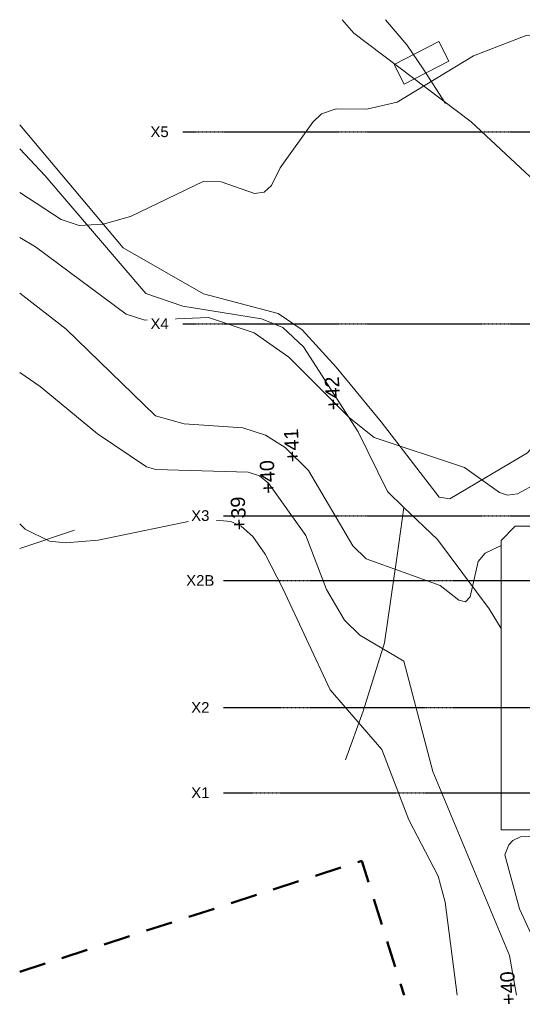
# Model space of a CAD drawing. Header units: millimetres. Extents: x -66110 to 16285, y -16697 to 38719.
# Tile 1 of 35: x -66110 to -37835, y -16697 to 38719. Entities that reach past the tile are written whole.
import ezdxf

# ---------------------------------------------------------------- set-up
doc = ezdxf.new("R2010")
doc.units = ezdxf.units.MM
doc.linetypes.add('Grid Line', pattern=[5, 2, -1, 1, -1])
doc.linetypes.add('IMPORT-STVEGKANT _3_', pattern=[2500, 1500, -1000])
for name, color, linetype, lineweight, true_color in [('- tall koterl', 30, 'Continuous', 9, 0xff7f00), ('2119_70 Tennfjord barnehage SOSI UTM_lokal nullpunkt_dwg', 7, 'Continuous', 9, 0x767676), ('K--DI---AnnetVegarealAvgrensning-STVEGKANT', 2, 'IMPORT-STVEGKANT _3_', 25, 0xffff00), ('K--DI---Høydekurve-KURVE', 9, 'Continuous', 25, 0x808080), ('K--DI---Høydekurve-TKURVE', 7, 'Continuous', 25, 0xc0c0c0), ('K--DI---KanalGrøft', 7, 'Continuous', 25, 0x7f9fff), ('K--DI---Veglenke', 30, 'Continuous', 25, 0xff7f00), ('K--DI---Voll', 7, 'Continuous', 25, 0x7f5f3f)]:
    doc.layers.add(name, color=color, linetype=linetype, lineweight=lineweight, true_color=true_color)
for name, color, linetype, lineweight in [('IfcGrid', 7, 'Continuous', 9), ('IfcSlab', 7, 'Continuous', 9), ('K--DI---Flateavgrensning', 7, 'Continuous', 25)]:
    doc.layers.add(name, color=color, linetype=linetype, lineweight=lineweight)
doc.styles.add('Arial', font='arial.ttf', dxfattribs={"height": 800})
doc.styles.add('Arial_1', font='arial.ttf', dxfattribs={"height": 600})

# ---------------------------------------------------------------- blocks, each defined once
blk = doc.blocks.new('ARK_2119_70_0_rvt-1-plan 01 eksist_ 200')
at = {"layer": 'IfcSlab'}
for p, q in [((-15380, 36361), (-15780, 35961)), ((-10982, 36361), (-15380, 36361)), ((-9101, 35797), (-10982, 36361)), ((-15780, 35961), (-15780, 34971)), ((-7417, 34230), (-9101, 35797)), ((-15780, 34971), (-16213, 34538)), ((-16213, 34538), (-27150, 34532)), ((-27150, 34532), (-27147, 25102)), ((-5931, 31655), (-7417, 34230)), ((-19850, 32254), (-18840, 32254)), ((-5916, 9067), (-5931, 31655)), ((-27147, 25102), (-30939, 21310)), ((-30939, 21310), (-30938, 14949)), ((-27654, 18530), (-27654, 19540)), ((-12246, 18230), (-12246, 16420)), ((-30938, 14949), (-33674, 10210)), ((-27654, 13450), (-27654, 14460)), ((-38228, 10210), (-39028, 9410)), ((-33674, 10210), (-38228, 10210)), ((-39028, 9410), (-39028, 7404)), ((-5316, 8467), (-5916, 9067)), ((6938, 8470), (-5316, 8467)), ((6923, -3493), (6938, 8470)), ((-39028, 7404), (-39028, -5000)), ((-29004, 5662), (-29004, 6672)), ((-30960, 5654), (-29950, 5654)), ((-33510, 3654), (-32500, 3654)), ((-13596, 3546), (-13596, 54)), ((-16096, -1500), (-16096, -2510)), ((3746, -4525), (6923, -3493)), ((-9351, -5212), (3746, -4525)), ((-39028, -5000), (-39028, -6885)), ((-27790, -5054), (-28800, -5054)), ((-19428, -6885), (-14034, -5457)), ((-14034, -5457), (-9351, -5212)), ((-39028, -6885), (-32264, -6885)), ((-32264, -6885), (-19428, -6885))]:
    blk.add_line(p, q, dxfattribs=at)
blk = doc.blocks.new('2119_70 Tennfjord barnehage SOSI UTM_lokal nullpunkt_dwg-1701593-plan 01 eksist_ 200')
at = {"layer": 'K--DI---AnnetVegarealAvgrensning-STVEGKANT', "color": 7, "lineweight": 50, "flags": 128}
blk.add_lwpolyline([(84060, 144481), (90310, 125228), (82751, 122854)], dxfattribs=at)
at = {"layer": 'K--DI---Flateavgrensning', "color": 8, "lineweight": 9, "true_color": 0x808080, "flags": 128}
for points in [[(110672, 120284), (110772, 120889), (115021, 124138), (118082, 126678), (120192, 128592), (121108, 129948), (122217, 134136), (124813, 138656), (131728, 144481)], [(137646, 126338), (136882, 125683), (131894, 119075), (125973, 112732), (123456, 111990), (118445, 112940), (114965, 114514), (113275, 115914), (110672, 120284)], [(92417, 94624), (89639, 94099), (89412, 94439), (88294, 101013), (86300, 106032), (83271, 109470), (82914, 109804), (82880, 110303), (83500, 112605), (84114, 114617), (84293, 114846), (87594, 116357), (90638, 117184), (91209, 116962), (91450, 116743), (91651, 116312), (91676, 109566), (91811, 100331), (92042, 98153)]]:
    blk.add_lwpolyline(points, dxfattribs=at)
blk.add_lwpolyline([(134015, 122852), (135119, 123415), (136412, 120905), (135308, 120331)], close=True, dxfattribs=at)
at = {"layer": 'K--DI---Høydekurve-KURVE', "lineweight": 9, "flags": 128}
for points in [[(82751, 119872), (87982, 120550), (89446, 120931), (92620, 122586), (96571, 124108), (99934, 127024), (105623, 129671), (107568, 130666), (108555, 131364), (109144, 132024), (109406, 132607), (109546, 134276), (108346, 140064), (108207, 141900), (108303, 142806), (108968, 144179), (109280, 144481)], [(108051, 117399), (107624, 118294), (107145, 118682), (105160, 119137), (104877, 119403), (104970, 119768), (105800, 120829), (107300, 124997), (108036, 125733), (112270, 128240), (113559, 129543), (114256, 130648), (114675, 131930), (114896, 135235), (115349, 136838), (120232, 141869), (122263, 144481)], [(111560, 115361), (110966, 116473), (110879, 117030), (111027, 117487), (112434, 119448), (114140, 124546), (115235, 125920), (118644, 129348), (120022, 131297), (120889, 133862), (120726, 137438), (121066, 138486), (124855, 143584), (125388, 144481)], [(137646, 109664), (137198, 111041), (136749, 115985), (135615, 118944), (132995, 123243), (132602, 124956), (132629, 126679), (132339, 127506), (131875, 127984), (129303, 129833), (128319, 130316), (127938, 130728), (127862, 131265), (128522, 133149), (128534, 134151), (126564, 138250), (126140, 139782), (126054, 141139), (126406, 142157), (127923, 144481)]]:
    blk.add_lwpolyline(points, dxfattribs=at)
at = {"layer": 'K--DI---Høydekurve-TKURVE', "color": 8, "lineweight": 9, "true_color": 0x808080, "flags": 128}
blk.add_lwpolyline([(82751, 116528), (84983, 116932), (95338, 121236), (101536, 122876), (103009, 125340), (103848, 126202), (105572, 127216), (108609, 128384), (111561, 130478), (111977, 130999), (112186, 131630), (112326, 136823), (112472, 137340), (114330, 140113), (116998, 143325), (117780, 144481)], dxfattribs=at)
at = {"layer": 'K--DI---KanalGrøft', "color": 8, "lineweight": 9, "true_color": 0x808080, "flags": 128}
blk.add_lwpolyline([(137646, 123907), (136235, 122698), (134887, 121792), (132936, 120527)], dxfattribs=at)
at = {"layer": 'K--DI---Veglenke', "color": 8, "lineweight": 9, "true_color": 0x808080, "flags": 128}
for points in [[(130382, 144481), (128855, 143056), (122241, 137391)], [(111093, 123788), (114457, 125442), (119235, 128506), (120320, 129679), (120813, 130875), (121520, 135304), (122241, 137391)], [(110197, 122864), (107495, 123244), (102565, 123967), (98732, 125164), (95992, 126143)], [(111093, 123788), (110197, 122864), (108396, 120975), (104481, 118073), (103378, 117399)]]:
    blk.add_lwpolyline(points, dxfattribs=at)
at = {"layer": 'K--DI---Voll', "color": 8, "lineweight": 9, "true_color": 0x808080}
blk.add_line((108922, 141404), (107889, 144481), dxfattribs=at)
at = {"layer": '- tall koterl', "lineweight": 15, "char_height": 800, "width": 2262.49, "attachment_point": 1, "rotation": 2.7624, "line_spacing_factor": 0.941778, "style": 'Arial'}
for s, insert in [('+39', (108892, 132530)), ('+40', (110943, 130892)), ('+41', (112722, 129533)), ('+42', (115650, 127233)), ('+40', (82171, 117368))]:
    blk.add_mtext(s, dxfattribs=dict(at, insert=insert))

msp = doc.modelspace()

# ---------------------------------------------------------------- linework, layer by layer
at = {"layer": 'IfcGrid', "color": 9, "linetype": 'Grid Line', "lineweight": 25, "true_color": 0xc0c0c0}
for p, q in [((-56932, 32400), (-54932, 32400)), ((-54932, 32400), (4530, 32400)), ((-56932, 21600), (-54932, 21600)), ((-54932, 21600), (4530, 21600)), ((-54639, 10800), (-53842, 10800)), ((-53842, 10800), (4530, 10800)), ((-54639, 7150), (-54635, 7150)), ((-54635, 7150), (4530, 7150)), ((-54639, 0), (-54635, 0)), ((-54635, 0), (4530, 0)), ((-54639, -4800), (-52639, -4800)), ((-52639, -4800), (4530, -4800))]:
    msp.add_line(p, q, dxfattribs=at)

# ---------------------------------------------------------------- block references
at = {"lineweight": 5}
msp.add_blockref('ARK_2119_70_0_rvt-1-plan 01 eksist_ 200', (0, 0), dxfattribs=at)
at = {"layer": '2119_70 Tennfjord barnehage SOSI UTM_lokal nullpunkt_dwg', "color": 8, "lineweight": 15, "true_color": 0x808080, "rotation": 90.00000000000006}
msp.add_blockref('2119_70 Tennfjord barnehage SOSI UTM_lokal nullpunkt_dwg-1701593-plan 01 eksist_ 200', (78371, -98927), dxfattribs=at)

# ---------------------------------------------------------------- next in the draw order: texts
at = {"layer": 'IfcGrid', "char_height": 600, "attachment_point": 1, "style": 'Arial_1', "bg_fill": 3, "box_fill_scale": 1.25, "bg_fill_color": 256, "bg_fill_true_color": 13158600, "bg_fill_transparency": 0}
for s, insert, width in [('X5', (-58753, 32709), 1234.6), ('X4', (-58753, 21909), 1234.6), ('X3', (-56460, 11109), 1234.6), ('X2B', (-56744, 7459), 1924.05), ('X2', (-56460, 309), 1234.6), ('X1', (-56460, -4491), 1234.6)]:
    msp.add_mtext(s, dxfattribs=dict(at, insert=insert, width=width))

doc.saveas('drawing.dxf')
